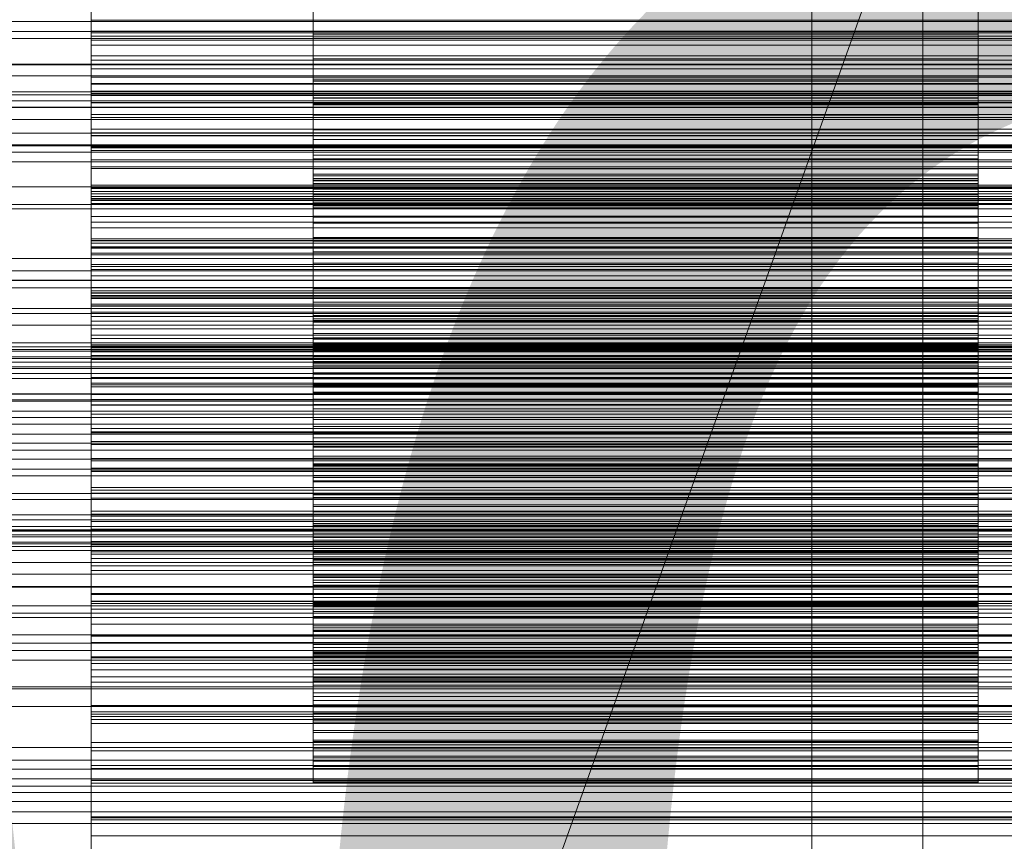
# Model space of a CAD drawing. Header units: millimetres. Extents: x -1970 to 61924, y -58230 to 6847.
# Tile 204 of 256: x 544 to 632, y -33940 to -33866. Entities that reach past the tile are written whole.
import ezdxf

# ---------------------------------------------------------------- set-up
doc = ezdxf.new("R2010")
doc.units = ezdxf.units.MM
for name, color, linetype, lineweight in [('COTAS_O', 1, 'Continuous', 0), ('frontal_briquetadora', 7, 'Continuous', 0), ('frontal_C01', 7, 'Continuous', 0), ('frontal_C03', 7, 'Continuous', 0), ('frontal_dosificador', 7, 'Continuous', 0), ('frontal_mezcladora', 7, 'Continuous', 0), ('frontal_secador', 7, 'Continuous', 0)]:
    doc.layers.add(name, color=color, linetype=linetype, lineweight=lineweight)
doc.dimstyles.new('R19_100', dxfattribs={"dimtxt": 250, "dimasz": 150, "dimexe": 150, "dimexo": 80, "dimgap": 100, "dimtad": 1, "dimtih": 1, "dimtoh": 1, "dimdsep": 46, "dimcen": 0.09, "dimadec": 0, "dimazin": 0, "dimtfac": 1, "dimtdec": 4, "dimtofl": 0, "dimtmove": 0, "dimatfit": 3, "dimfxl": 1, "dimtolj": 1, "dimtzin": 0, "dimarcsym": 0})

# ---------------------------------------------------------------- blocks, each defined once
blk = doc.blocks.new('DIM_R26_46')
at = {"layer": 'COTAS_O'}
for p, q in [((-1725, -33700), (-1575, -33655)), ((1725, -33700), (1575, -33655)), ((-1725, -34400), (-1725, -33700)), ((-1725, -33700), (1725, -33700)), ((-1725, -33700), (-1575, -33745)), ((1725, -33700), (1575, -33745)), ((1725, -34400), (1725, -33700))]:
    blk.add_line(p, q, dxfattribs=at)
blk.add_text('3450 O', height=250, dxfattribs=at).set_placement((0, -33600))
blk = doc.blocks.new('DIM_R26_49')
at = {"layer": 'COTAS_O'}
for p, q in [((-650, -34200), (-500, -34155)), ((650, -34200), (500, -34155)), ((-650, -34900), (-650, -34200)), ((-650, -34200), (650, -34200)), ((-650, -34200), (-500, -34245)), ((650, -34200), (500, -34245)), ((650, -34900), (650, -34200))]:
    blk.add_line(p, q, dxfattribs=at)
blk.add_text('1300 O', height=250, dxfattribs=at).set_placement((0, -34100))

msp = doc.modelspace()

# ---------------------------------------------------------------- linework, layer by layer
at = {"layer": 'frontal_briquetadora'}
for p, q in [((570, -33871.73), (570, -33858.775)), ((630, -33871.73), (630, -33858.775)), ((570, -33860.506), (570, -33873.301)), ((630, -33860.506), (630, -33873.301)), ((550, -33867.246), (550, -33862.529)), ((550, -33862.784), (550, -33867.398)), ((550, -33868.076), (550, -33863.268)), ((550, -33864.032), (550, -33868.532)), ((550, -33869.887), (550, -33864.999)), ((570, -33865.705), (570, -33867.526)), ((630, -33865.705), (630, -33867.526)), ((550, -33867.717), (550, -33866.27)), ((750, -33866.27), (550, -33866.27)), ((550, -33866.27), (550, -33870.646)), ((570, -33867.894), (570, -33866.181)), ((630, -33867.894), (630, -33866.181)), ((550, -33871.969), (550, -33867.246)), ((750, -33867.246), (550, -33867.246)), ((750, -33867.398), (550, -33867.398)), ((550, -33867.398), (550, -33872.027)), ((550, -33872.673), (550, -33867.717)), ((750, -33867.717), (550, -33867.717)), ((630, -33867.526), (570, -33867.526)), ((570, -33867.526), (570, -33869.487)), ((630, -33867.526), (630, -33869.487)), ((550, -33872.882), (550, -33868.076)), ((750, -33868.076), (550, -33868.076)), ((750, -33868.532), (550, -33868.532)), ((550, -33868.532), (550, -33873.056)), ((570, -33869.757), (570, -33867.894)), ((630, -33867.894), (570, -33867.894)), ((630, -33869.757), (630, -33867.894)), ((550, -33871.417), (550, -33869.493)), ((750, -33869.493), (550, -33869.493)), ((550, -33869.493), (550, -33873.733)), ((630, -33869.487), (570, -33869.487)), ((570, -33869.487), (570, -33871.579)), ((630, -33869.487), (630, -33871.579)), ((550, -33874.764), (550, -33869.887)), ((750, -33869.887), (550, -33869.887)), ((570, -33871.759), (570, -33869.757)), ((630, -33869.757), (570, -33869.757)), ((630, -33871.759), (630, -33869.757)), ((750, -33870.646), (550, -33870.646)), ((550, -33870.646), (550, -33875.053)), ((550, -33876.429), (550, -33871.417)), ((750, -33871.417), (550, -33871.417)), ((550, -33876.697), (550, -33871.969)), ((750, -33871.969), (550, -33871.969)), ((750, -33872.027), (550, -33872.027)), ((550, -33872.027), (550, -33876.669)), ((630, -33871.579), (570, -33871.579)), ((570, -33871.579), (570, -33873.798)), ((570, -33877.01), (570, -33871.73)), ((630, -33871.73), (570, -33871.73)), ((570, -33873.892), (570, -33871.759)), ((630, -33871.759), (570, -33871.759)), ((630, -33871.579), (630, -33873.798)), ((630, -33877.01), (630, -33871.73)), ((630, -33873.892), (630, -33871.759)), ((550, -33877.61), (550, -33872.673)), ((750, -33872.673), (550, -33872.673)), ((550, -33877.684), (550, -33872.882)), ((750, -33872.882), (550, -33872.882)), ((750, -33873.056), (550, -33873.056)), ((550, -33873.056), (550, -33877.601)), ((550, -33876.089), (550, -33873.693)), ((750, -33873.693), (550, -33873.693)), ((550, -33873.693), (550, -33877.787)), ((750, -33873.733), (550, -33873.733)), ((550, -33873.733), (550, -33878.013)), ((570, -33878.781), (570, -33873.278)), ((630, -33873.278), (570, -33873.278)), ((570, -33873.278), (570, -33884.564)), ((630, -33873.301), (570, -33873.301)), ((570, -33873.301), (570, -33878.809)), ((630, -33873.798), (570, -33873.798)), ((570, -33873.798), (570, -33880.701)), ((570, -33876.147), (570, -33873.892)), ((630, -33873.892), (570, -33873.892)), ((630, -33878.781), (630, -33873.278)), ((630, -33873.278), (630, -33884.564)), ((630, -33873.301), (630, -33878.809)), ((630, -33873.798), (630, -33880.701)), ((630, -33876.147), (630, -33873.892)), ((550, -33879.628), (550, -33874.764)), ((750, -33874.764), (550, -33874.764)), ((570, -33885.883), (570, -33874.825)), ((630, -33874.825), (570, -33874.825)), ((570, -33874.825), (570, -33880.551)), ((630, -33885.883), (630, -33874.825)), ((630, -33874.825), (630, -33880.551)), ((750, -33875.053), (550, -33875.053)), ((550, -33875.053), (550, -33879.491)), ((550, -33881.145), (550, -33876.089)), ((750, -33876.089), (550, -33876.089)), ((550, -33881.413), (550, -33876.429)), ((750, -33876.429), (550, -33876.429)), ((750, -33876.669), (550, -33876.669)), ((550, -33876.669), (550, -33881.323)), ((550, -33881.426), (550, -33876.697)), ((750, -33876.697), (550, -33876.697)), ((570, -33882.966), (570, -33876.147)), ((630, -33876.147), (570, -33876.147)), ((630, -33882.966), (630, -33876.147)), ((750, -33877.601), (550, -33877.601)), ((550, -33877.601), (550, -33882.168)), ((570, -33878.445), (570, -33877.01)), ((630, -33877.01), (570, -33877.01)), ((630, -33878.445), (630, -33877.01)), ((550, -33882.524), (550, -33877.61)), ((750, -33877.61), (550, -33877.61)), ((550, -33882.477), (550, -33877.684)), ((750, -33877.684), (550, -33877.684)), ((750, -33877.787), (550, -33877.787)), ((550, -33877.787), (550, -33881.93)), ((750, -33878.013), (550, -33878.013)), ((550, -33878.013), (550, -33882.333)), ((570, -33880.138), (570, -33878.445)), ((630, -33878.445), (570, -33878.445)), ((630, -33880.138), (630, -33878.445)), ((550, -33881.722), (550, -33878.859)), ((750, -33878.859), (550, -33878.859)), ((550, -33878.859), (550, -33882.798)), ((570, -33879.667), (570, -33878.781)), ((630, -33878.781), (570, -33878.781)), ((630, -33878.809), (570, -33878.809)), ((570, -33878.809), (570, -33880.287)), ((630, -33879.667), (630, -33878.781)), ((630, -33878.809), (630, -33880.287)), ((750, -33879.491), (550, -33879.491)), ((550, -33879.491), (550, -33883.96)), ((550, -33884.474), (550, -33879.628)), ((750, -33879.628), (550, -33879.628)), ((570, -33880.293), (570, -33879.667)), ((630, -33879.667), (570, -33879.667)), ((570, -33882.009), (570, -33880.138)), ((630, -33880.138), (570, -33880.138)), ((630, -33880.293), (630, -33879.667)), ((630, -33882.009), (630, -33880.138)), ((550, -33886.165), (550, -33881.145)), ((750, -33881.145), (550, -33881.145)), ((630, -33880.287), (570, -33880.287)), ((570, -33880.287), (570, -33882.02)), ((570, -33880.735), (570, -33880.293)), ((630, -33880.551), (570, -33880.551)), ((570, -33880.551), (570, -33881.49)), ((630, -33880.701), (570, -33880.701)), ((570, -33880.701), (570, -33880.988)), ((570, -33881.016), (570, -33880.735)), ((630, -33880.735), (570, -33880.735)), ((630, -33880.988), (570, -33880.988)), ((570, -33880.988), (570, -33881.137)), ((570, -33881.148), (570, -33881.016)), ((630, -33881.016), (570, -33881.016)), ((630, -33881.137), (570, -33881.137)), ((570, -33881.137), (570, -33881.148)), ((630, -33881.148), (570, -33881.148)), ((630, -33880.287), (630, -33882.02)), ((630, -33880.735), (630, -33880.293)), ((630, -33880.551), (630, -33881.49)), ((630, -33880.701), (630, -33880.988)), ((630, -33881.016), (630, -33880.735)), ((630, -33880.988), (630, -33881.137)), ((630, -33881.148), (630, -33881.016)), ((630, -33881.137), (630, -33881.148)), ((750, -33881.323), (550, -33881.323)), ((550, -33881.323), (550, -33885.986)), ((550, -33886.366), (550, -33881.413)), ((750, -33881.413), (550, -33881.413)), ((550, -33886.154), (550, -33881.426)), ((750, -33881.426), (550, -33881.426)), ((550, -33886.809), (550, -33881.722)), ((750, -33881.722), (550, -33881.722)), ((750, -33881.93), (550, -33881.93)), ((550, -33881.93), (550, -33886.122)), ((630, -33881.49), (570, -33881.49)), ((570, -33881.49), (570, -33882.172)), ((570, -33884.029), (570, -33882.009)), ((630, -33882.009), (570, -33882.009)), ((630, -33882.02), (570, -33882.02)), ((570, -33882.02), (570, -33883.927)), ((630, -33881.49), (630, -33882.172)), ((630, -33884.029), (630, -33882.009)), ((630, -33882.02), (630, -33883.927)), ((750, -33882.168), (550, -33882.168)), ((550, -33882.168), (550, -33886.755)), ((750, -33882.333), (550, -33882.333)), ((550, -33882.333), (550, -33886.694)), ((550, -33887.259), (550, -33882.477)), ((750, -33882.477), (550, -33882.477)), ((550, -33887.411), (550, -33882.524)), ((750, -33882.524), (550, -33882.524)), ((750, -33882.798), (550, -33882.798)), ((550, -33882.798), (550, -33886.794)), ((630, -33882.172), (570, -33882.172)), ((570, -33882.172), (570, -33882.674)), ((630, -33882.674), (570, -33882.674)), ((570, -33882.674), (570, -33883.017)), ((630, -33882.172), (630, -33882.674)), ((630, -33882.674), (630, -33883.017)), ((570, -33883.184), (570, -33882.966)), ((630, -33882.966), (570, -33882.966)), ((630, -33883.017), (570, -33883.017)), ((570, -33883.017), (570, -33883.213)), ((570, -33883.267), (570, -33883.184)), ((630, -33883.184), (570, -33883.184)), ((630, -33883.213), (570, -33883.213)), ((570, -33883.213), (570, -33883.267)), ((630, -33883.267), (570, -33883.267)), ((630, -33883.184), (630, -33882.966)), ((630, -33883.017), (630, -33883.213)), ((630, -33883.267), (630, -33883.184)), ((630, -33883.213), (630, -33883.267)), ((750, -33883.96), (550, -33883.96)), ((550, -33883.96), (550, -33888.459)), ((550, -33889.298), (550, -33884.474)), ((750, -33884.474), (550, -33884.474)), ((630, -33883.927), (570, -33883.927)), ((570, -33883.927), (570, -33885.981)), ((570, -33886.182), (570, -33884.029)), ((630, -33884.029), (570, -33884.029)), ((630, -33884.564), (570, -33884.564)), ((570, -33884.564), (570, -33891.693)), ((630, -33883.927), (630, -33885.981)), ((630, -33886.182), (630, -33884.029)), ((630, -33884.564), (630, -33891.693)), ((550, -33888.302), (550, -33884.98)), ((750, -33884.98), (550, -33884.98)), ((550, -33884.98), (550, -33888.754)), ((750, -33885.986), (550, -33885.986)), ((550, -33885.986), (550, -33890.657)), ((750, -33886.122), (550, -33886.122)), ((550, -33886.122), (550, -33890.363)), ((550, -33890.878), (550, -33886.154)), ((750, -33886.154), (550, -33886.154)), ((550, -33891.145), (550, -33886.165)), ((750, -33886.165), (550, -33886.165)), ((550, -33891.283), (550, -33886.366)), ((750, -33886.366), (550, -33886.366)), ((570, -33894.916), (570, -33885.863)), ((630, -33885.863), (570, -33885.863)), ((570, -33885.863), (570, -33893.179)), ((570, -33893.202), (570, -33885.883)), ((630, -33885.883), (570, -33885.883)), ((630, -33885.981), (570, -33885.981)), ((570, -33885.981), (570, -33888.166)), ((570, -33888.457), (570, -33886.182)), ((630, -33886.182), (570, -33886.182)), ((630, -33894.916), (630, -33885.863)), ((630, -33885.863), (630, -33893.179)), ((630, -33893.202), (630, -33885.883)), ((630, -33885.981), (630, -33888.166)), ((630, -33888.457), (630, -33886.182)), ((750, -33886.694), (550, -33886.694)), ((550, -33886.694), (550, -33891.095)), ((750, -33886.755), (550, -33886.755)), ((550, -33886.755), (550, -33891.361)), ((750, -33886.794), (550, -33886.794)), ((550, -33886.794), (550, -33890.847)), ((550, -33891.853), (550, -33886.809)), ((750, -33886.809), (550, -33886.809)), ((550, -33892.025), (550, -33887.259)), ((750, -33887.259), (550, -33887.259)), ((570, -33894.65), (570, -33887.149)), ((630, -33887.149), (570, -33887.149)), ((570, -33887.149), (570, -33895.915)), ((630, -33894.65), (630, -33887.149)), ((630, -33887.149), (630, -33895.915)), ((550, -33892.266), (550, -33887.411)), ((750, -33887.411), (550, -33887.411)), ((630, -33888.166), (570, -33888.166)), ((570, -33888.166), (570, -33890.47)), ((630, -33888.166), (630, -33890.47)), ((550, -33893.409), (550, -33888.302)), ((750, -33888.302), (550, -33888.302)), ((750, -33888.459), (550, -33888.459)), ((550, -33888.459), (550, -33892.99)), ((750, -33888.754), (550, -33888.754)), ((550, -33888.754), (550, -33892.593)), ((570, -33890.846), (570, -33888.457)), ((630, -33888.457), (570, -33888.457)), ((630, -33890.846), (630, -33888.457)), ((550, -33894.094), (550, -33889.298)), ((750, -33889.298), (550, -33889.298)), ((750, -33890.363), (550, -33890.363)), ((550, -33890.363), (550, -33894.655)), ((750, -33890.657), (550, -33890.657)), ((750, -33890.847), (550, -33890.847)), ((550, -33890.847), (550, -33894.959)), ((550, -33891.361), (550, -33890.878)), ((750, -33890.878), (550, -33890.878)), ((630, -33890.47), (570, -33890.47)), ((570, -33890.47), (570, -33892.885)), ((570, -33893.34), (570, -33890.846)), ((630, -33890.846), (570, -33890.846)), ((630, -33890.47), (630, -33892.885)), ((630, -33893.34), (630, -33890.846)), ((750, -33891.095), (550, -33891.095)), ((550, -33891.095), (550, -33895.539)), ((550, -33896.078), (550, -33891.145)), ((750, -33891.145), (550, -33891.145)), ((550, -33896.156), (550, -33891.283)), ((750, -33891.283), (550, -33891.283)), ((750, -33891.361), (550, -33891.361)), ((630, -33891.693), (570, -33891.693)), ((570, -33891.693), (570, -33893.477)), ((630, -33891.693), (630, -33893.477)), ((550, -33896.848), (550, -33891.853)), ((750, -33891.853), (550, -33891.853)), ((550, -33892.99), (550, -33892.025)), ((750, -33892.025), (550, -33892.025)), ((550, -33895.814), (550, -33892.04)), ((750, -33892.04), (550, -33892.04)), ((550, -33892.04), (550, -33895.64)), ((550, -33897.081), (550, -33892.266)), ((750, -33892.266), (550, -33892.266)), ((750, -33892.593), (550, -33892.593)), ((550, -33892.593), (550, -33896.498)), ((750, -33892.99), (550, -33892.99)), ((550, -33898.465), (550, -33893.409)), ((750, -33893.409), (550, -33893.409)), ((630, -33892.885), (570, -33892.885)), ((570, -33892.885), (570, -33895.403)), ((630, -33893.179), (570, -33893.179)), ((570, -33893.179), (570, -33894.502)), ((570, -33895.02), (570, -33893.202)), ((630, -33893.202), (570, -33893.202)), ((570, -33899.355), (570, -33893.34)), ((630, -33893.34), (570, -33893.34)), ((630, -33893.477), (570, -33893.477)), ((570, -33893.477), (570, -33895.477)), ((630, -33892.885), (630, -33895.403)), ((630, -33893.179), (630, -33894.502)), ((630, -33895.02), (630, -33893.202)), ((630, -33899.355), (630, -33893.34)), ((630, -33893.477), (630, -33895.477)), ((550, -33895.539), (550, -33894.094)), ((750, -33894.094), (550, -33894.094)), ((750, -33894.655), (550, -33894.655)), ((550, -33894.655), (550, -33899.002)), ((750, -33894.959), (550, -33894.959)), ((550, -33894.959), (550, -33899.132)), ((630, -33894.502), (570, -33894.502)), ((570, -33894.502), (570, -33895.608)), ((570, -33896.019), (570, -33894.65)), ((630, -33894.65), (570, -33894.65)), ((570, -33903.535), (570, -33894.916)), ((630, -33894.916), (570, -33894.916)), ((570, -33897.049), (570, -33895.02)), ((630, -33895.02), (570, -33895.02)), ((630, -33894.502), (630, -33895.608)), ((630, -33896.019), (630, -33894.65)), ((630, -33903.535), (630, -33894.916)), ((630, -33897.049), (630, -33895.02)), ((750, -33895.539), (550, -33895.539)), ((750, -33895.64), (550, -33895.64)), ((550, -33895.64), (550, -33899.313)), ((550, -33900.929), (550, -33895.814)), ((750, -33895.814), (550, -33895.814)), ((550, -33900.959), (550, -33896.078)), ((750, -33896.078), (550, -33896.078)), ((550, -33900.978), (550, -33896.156)), ((750, -33896.156), (550, -33896.156)), ((630, -33895.403), (570, -33895.403)), ((570, -33895.403), (570, -33901.296)), ((630, -33895.477), (570, -33895.477)), ((570, -33895.477), (570, -33897.626)), ((630, -33895.608), (570, -33895.608)), ((570, -33895.608), (570, -33896.557)), ((570, -33904.661), (570, -33895.901)), ((630, -33895.901), (570, -33895.901)), ((570, -33895.901), (570, -33902.266)), ((630, -33895.915), (570, -33895.915)), ((570, -33895.915), (570, -33904.679)), ((570, -33897.176), (570, -33896.019)), ((630, -33896.019), (570, -33896.019)), ((630, -33895.403), (630, -33901.296)), ((630, -33895.477), (630, -33897.626)), ((630, -33895.608), (630, -33896.557)), ((630, -33904.661), (630, -33895.901)), ((630, -33895.901), (630, -33902.266)), ((630, -33895.915), (630, -33904.679)), ((630, -33897.176), (630, -33896.019)), ((750, -33896.498), (550, -33896.498)), ((550, -33896.498), (550, -33900.47)), ((550, -33901.787), (550, -33896.848)), ((750, -33896.848), (550, -33896.848)), ((550, -33899.002), (550, -33897.081)), ((750, -33897.081), (550, -33897.081)), ((630, -33896.557), (570, -33896.557)), ((570, -33896.557), (570, -33897.369)), ((570, -33902.896), (570, -33896.861)), ((630, -33896.861), (570, -33896.861)), ((570, -33896.861), (570, -33905.76)), ((570, -33899.223), (570, -33897.049)), ((630, -33897.049), (570, -33897.049)), ((630, -33896.557), (630, -33897.369)), ((630, -33902.896), (630, -33896.861)), ((630, -33896.861), (630, -33905.76)), ((630, -33899.223), (630, -33897.049)), ((570, -33898.181), (570, -33897.176)), ((630, -33897.176), (570, -33897.176)), ((630, -33897.369), (570, -33897.369)), ((570, -33897.369), (570, -33898.051)), ((630, -33897.626), (570, -33897.626)), ((570, -33897.626), (570, -33899.896)), ((630, -33898.181), (630, -33897.176)), ((630, -33897.369), (630, -33898.051)), ((630, -33897.626), (630, -33899.896)), ((550, -33903.462), (550, -33898.465)), ((750, -33898.465), (550, -33898.465)), ((630, -33898.051), (570, -33898.051)), ((570, -33898.051), (570, -33898.608)), ((570, -33899.051), (570, -33898.181)), ((630, -33898.181), (570, -33898.181)), ((630, -33898.608), (570, -33898.608)), ((570, -33898.608), (570, -33899.043)), ((630, -33898.051), (630, -33898.608)), ((630, -33899.051), (630, -33898.181)), ((630, -33898.608), (630, -33899.043)), ((750, -33899.002), (550, -33899.002)), ((750, -33899.132), (550, -33899.132)), ((550, -33899.132), (550, -33903.371)), ((750, -33899.313), (550, -33899.313)), ((550, -33899.313), (550, -33903.06)), ((630, -33899.043), (570, -33899.043)), ((570, -33899.043), (570, -33899.355)), ((570, -33899.795), (570, -33899.051)), ((630, -33899.051), (570, -33899.051)), ((570, -33901.515), (570, -33899.223)), ((630, -33899.223), (570, -33899.223)), ((630, -33899.355), (570, -33899.355)), ((570, -33900.416), (570, -33899.795)), ((630, -33899.795), (570, -33899.795)), ((630, -33899.043), (630, -33899.355)), ((630, -33899.795), (630, -33899.051)), ((630, -33901.515), (630, -33899.223)), ((630, -33900.416), (630, -33899.795)), ((550, -33904.239), (550, -33900.023)), ((750, -33900.023), (550, -33900.023)), ((550, -33900.023), (550, -33903.441)), ((750, -33900.47), (550, -33900.47)), ((550, -33900.47), (550, -33904.514)), ((630, -33899.896), (570, -33899.896)), ((570, -33899.896), (570, -33902.275)), ((570, -33900.916), (570, -33900.416)), ((630, -33900.416), (570, -33900.416)), ((630, -33899.896), (630, -33902.275)), ((630, -33900.916), (630, -33900.416)), ((550, -33905.983), (550, -33900.929)), ((750, -33900.929), (550, -33900.929)), ((550, -33905.777), (550, -33900.959)), ((750, -33900.959), (550, -33900.959)), ((550, -33903.371), (550, -33900.978)), ((750, -33900.978), (550, -33900.978)), ((570, -33901.296), (570, -33900.916)), ((630, -33900.916), (570, -33900.916)), ((630, -33901.296), (570, -33901.296)), ((570, -33903.912), (570, -33901.515)), ((630, -33901.515), (570, -33901.515)), ((630, -33901.296), (630, -33900.916)), ((630, -33903.912), (630, -33901.515)), ((550, -33906.663), (550, -33901.787)), ((750, -33901.787), (550, -33901.787)), ((570, -33902.266), (570, -33911.943)), ((630, -33902.275), (570, -33902.275)), ((570, -33902.275), (570, -33904.75)), ((630, -33902.266), (630, -33911.943)), ((630, -33902.275), (630, -33904.75)), ((750, -33903.06), (550, -33903.06)), ((550, -33903.06), (550, -33906.884)), ((570, -33906.245), (570, -33902.887)), ((630, -33902.887), (570, -33902.887)), ((570, -33902.887), (570, -33912.653)), ((570, -33912.664), (570, -33902.896)), ((630, -33902.896), (570, -33902.896)), ((630, -33906.245), (630, -33902.887)), ((630, -33902.887), (630, -33912.653)), ((630, -33912.664), (630, -33902.896)), ((750, -33903.371), (550, -33903.371)), ((750, -33903.441), (550, -33903.441)), ((550, -33903.441), (550, -33906.939)), ((550, -33908.395), (550, -33903.462)), ((750, -33903.462), (550, -33903.462)), ((550, -33909.349), (550, -33904.239)), ((750, -33904.239), (550, -33904.239)), ((570, -33913.324), (570, -33903.473)), ((630, -33903.473), (570, -33903.473)), ((570, -33903.473), (570, -33906.474)), ((570, -33905.579), (570, -33903.535)), ((630, -33903.535), (570, -33903.535)), ((570, -33906.402), (570, -33903.912)), ((630, -33903.912), (570, -33903.912)), ((630, -33913.324), (630, -33903.473)), ((630, -33903.473), (630, -33906.474)), ((630, -33905.579), (630, -33903.535)), ((630, -33906.402), (630, -33903.912)), ((750, -33904.514), (550, -33904.514)), ((550, -33904.514), (550, -33908.636)), ((570, -33906.356), (570, -33904.661)), ((630, -33904.661), (570, -33904.661)), ((630, -33904.679), (570, -33904.679)), ((570, -33904.679), (570, -33906.746)), ((630, -33904.75), (570, -33904.75)), ((570, -33904.75), (570, -33907.314)), ((630, -33906.356), (630, -33904.661)), ((630, -33904.679), (630, -33906.746)), ((630, -33904.75), (630, -33907.314)), ((550, -33908.636), (550, -33905.777)), ((750, -33905.777), (550, -33905.777)), ((550, -33910.971), (550, -33905.983)), ((750, -33905.983), (550, -33905.983)), ((570, -33907.787), (570, -33905.579)), ((630, -33905.579), (570, -33905.579)), ((630, -33905.76), (570, -33905.76)), ((570, -33905.76), (570, -33907.492)), ((630, -33907.787), (630, -33905.579)), ((630, -33905.76), (630, -33907.492)), ((550, -33911.465), (550, -33906.663)), ((750, -33906.663), (550, -33906.663)), ((750, -33906.884), (550, -33906.884)), ((550, -33906.884), (550, -33910.789)), ((570, -33916.495), (570, -33906.245)), ((630, -33906.245), (570, -33906.245)), ((570, -33907.886), (570, -33906.356)), ((630, -33906.356), (570, -33906.356)), ((570, -33908.978), (570, -33906.402)), ((630, -33906.402), (570, -33906.402)), ((570, -33916.754), (570, -33906.471)), ((570, -33906.471), (570, -33906.654)), ((630, -33906.474), (570, -33906.474)), ((570, -33906.474), (570, -33916.758)), ((630, -33906.654), (570, -33906.654)), ((570, -33906.654), (570, -33916.963)), ((630, -33906.746), (570, -33906.746)), ((570, -33906.746), (570, -33908.97)), ((630, -33916.495), (630, -33906.245)), ((630, -33907.886), (630, -33906.356)), ((630, -33908.978), (630, -33906.402)), ((630, -33916.754), (630, -33906.471)), ((630, -33906.471), (630, -33906.654)), ((630, -33906.474), (630, -33916.758)), ((630, -33906.654), (630, -33916.963)), ((630, -33906.746), (630, -33908.97)), ((750, -33906.939), (550, -33906.939)), ((550, -33906.939), (550, -33910.519)), ((630, -33907.314), (570, -33907.314)), ((570, -33907.314), (570, -33909.959)), ((630, -33907.492), (570, -33907.492)), ((570, -33907.492), (570, -33909.065)), ((570, -33910.105), (570, -33907.787)), ((630, -33907.787), (570, -33907.787)), ((630, -33907.314), (630, -33909.959)), ((630, -33907.492), (630, -33909.065)), ((630, -33910.105), (630, -33907.787)), ((550, -33913.255), (550, -33908.395)), ((750, -33908.395), (550, -33908.395)), ((750, -33908.636), (550, -33908.636)), ((570, -33909.295), (570, -33907.886)), ((630, -33907.886), (570, -33907.886)), ((630, -33909.295), (630, -33907.886)), ((550, -33913.558), (550, -33908.909)), ((750, -33908.909), (550, -33908.909)), ((550, -33908.909), (550, -33912.136)), ((550, -33914.39), (550, -33909.349)), ((750, -33909.349), (550, -33909.349)), ((630, -33908.97), (570, -33908.97)), ((570, -33908.97), (570, -33911.3)), ((570, -33911.632), (570, -33908.978)), ((630, -33908.978), (570, -33908.978)), ((630, -33909.065), (570, -33909.065)), ((570, -33909.065), (570, -33910.523)), ((570, -33910.596), (570, -33909.295)), ((630, -33909.295), (570, -33909.295)), ((630, -33908.97), (630, -33911.3)), ((630, -33911.632), (630, -33908.978)), ((630, -33909.065), (630, -33910.523)), ((630, -33910.596), (630, -33909.295)), ((630, -33909.959), (570, -33909.959)), ((570, -33909.959), (570, -33914.784)), ((570, -33912.512), (570, -33910.105)), ((630, -33910.105), (570, -33910.105)), ((630, -33909.959), (630, -33914.784)), ((630, -33912.512), (630, -33910.105)), ((750, -33910.519), (550, -33910.519)), ((550, -33910.519), (550, -33914.184)), ((750, -33910.789), (550, -33910.789)), ((550, -33910.789), (550, -33914.783)), ((550, -33915.886), (550, -33910.971)), ((750, -33910.971), (550, -33910.971)), ((630, -33910.523), (570, -33910.523)), ((570, -33910.523), (570, -33911.876)), ((570, -33911.795), (570, -33910.596)), ((630, -33910.596), (570, -33910.596)), ((630, -33911.3), (570, -33911.3)), ((570, -33911.3), (570, -33913.716)), ((630, -33910.523), (630, -33911.876)), ((630, -33911.795), (630, -33910.596)), ((630, -33911.3), (630, -33913.716)), ((550, -33914.783), (550, -33911.465)), ((750, -33911.465), (550, -33911.465)), ((750, -33912.136), (550, -33912.136)), ((550, -33912.136), (550, -33915.451)), ((570, -33916.304), (570, -33911.632)), ((630, -33911.632), (570, -33911.632)), ((570, -33912.892), (570, -33911.795)), ((630, -33911.795), (570, -33911.795)), ((630, -33911.876), (570, -33911.876)), ((570, -33911.876), (570, -33913.131)), ((630, -33911.943), (570, -33911.943)), ((570, -33911.943), (570, -33914.144)), ((630, -33916.304), (630, -33911.632)), ((630, -33912.892), (630, -33911.795)), ((630, -33911.876), (630, -33913.131)), ((630, -33911.943), (630, -33914.144)), ((570, -33914.997), (570, -33912.512)), ((630, -33912.512), (570, -33912.512)), ((630, -33912.653), (570, -33912.653)), ((570, -33912.653), (570, -33914.635)), ((570, -33914.876), (570, -33912.664)), ((630, -33912.664), (570, -33912.664)), ((570, -33913.889), (570, -33912.892)), ((630, -33912.892), (570, -33912.892)), ((630, -33914.997), (630, -33912.512)), ((630, -33912.653), (630, -33914.635)), ((630, -33914.876), (630, -33912.664)), ((630, -33913.889), (630, -33912.892)), ((550, -33918.028), (550, -33913.255)), ((750, -33913.255), (550, -33913.255)), ((550, -33918.65), (550, -33913.558)), ((750, -33913.558), (550, -33913.558)), ((630, -33913.131), (570, -33913.131)), ((570, -33913.131), (570, -33914.287)), ((570, -33915.332), (570, -33913.324)), ((630, -33913.324), (570, -33913.324)), ((630, -33913.716), (570, -33913.716)), ((570, -33913.716), (570, -33916.205)), ((570, -33914.784), (570, -33913.889)), ((630, -33913.889), (570, -33913.889)), ((630, -33913.131), (630, -33914.287)), ((630, -33915.332), (630, -33913.324)), ((630, -33913.716), (630, -33916.205)), ((630, -33914.784), (630, -33913.889)), ((750, -33914.184), (550, -33914.184)), ((550, -33914.184), (550, -33917.941)), ((550, -33919.357), (550, -33914.39)), ((750, -33914.39), (550, -33914.39)), ((750, -33914.783), (550, -33914.783)), ((630, -33914.144), (570, -33914.144)), ((570, -33914.144), (570, -33916.449)), ((630, -33914.287), (570, -33914.287)), ((570, -33914.287), (570, -33915.345)), ((630, -33914.635), (570, -33914.635)), ((570, -33914.635), (570, -33916.511)), ((630, -33914.784), (570, -33914.784)), ((570, -33917.185), (570, -33914.876)), ((630, -33914.876), (570, -33914.876)), ((630, -33914.144), (630, -33916.449)), ((630, -33914.287), (630, -33915.345)), ((630, -33914.635), (630, -33916.511)), ((630, -33917.185), (630, -33914.876)), ((750, -33915.451), (550, -33915.451)), ((550, -33915.451), (550, -33918.855)), ((570, -33917.548), (570, -33914.997)), ((630, -33914.997), (570, -33914.997)), ((570, -33917.243), (570, -33915.332)), ((630, -33915.332), (570, -33915.332)), ((630, -33915.345), (570, -33915.345)), ((570, -33915.345), (570, -33916.304)), ((630, -33917.548), (630, -33914.997)), ((630, -33917.243), (630, -33915.332)), ((630, -33915.345), (630, -33916.304)), ((550, -33920.717), (550, -33915.886)), ((750, -33915.886), (550, -33915.886)), ((630, -33916.205), (570, -33916.205)), ((570, -33916.205), (570, -33918.757)), ((630, -33916.304), (570, -33916.304)), ((630, -33916.449), (570, -33916.449)), ((570, -33916.449), (570, -33918.82)), ((570, -33918.744), (570, -33916.495)), ((630, -33916.495), (570, -33916.495)), ((630, -33916.511), (570, -33916.511)), ((570, -33916.511), (570, -33918.31)), ((630, -33916.205), (630, -33918.757)), ((630, -33916.449), (630, -33918.82)), ((630, -33918.744), (630, -33916.495)), ((630, -33916.511), (630, -33918.31)), ((570, -33918.922), (570, -33916.754)), ((630, -33916.754), (570, -33916.754)), ((630, -33916.758), (570, -33916.758)), ((570, -33916.758), (570, -33919.004)), ((630, -33916.963), (570, -33916.963)), ((570, -33916.963), (570, -33919.146)), ((570, -33919.555), (570, -33917.185)), ((630, -33917.185), (570, -33917.185)), ((570, -33919.08), (570, -33917.243)), ((630, -33917.243), (570, -33917.243)), ((570, -33920.159), (570, -33917.548)), ((630, -33917.548), (570, -33917.548)), ((630, -33918.922), (630, -33916.754)), ((630, -33916.758), (630, -33919.004)), ((630, -33916.963), (630, -33919.146)), ((630, -33919.555), (630, -33917.185)), ((630, -33919.08), (630, -33917.243)), ((630, -33920.159), (630, -33917.548)), ((750, -33917.941), (550, -33917.941)), ((550, -33917.941), (550, -33921.797)), ((550, -33921.797), (550, -33918.028)), ((750, -33918.028), (550, -33918.028)), ((630, -33918.31), (570, -33918.31)), ((570, -33918.31), (570, -33920.035)), ((630, -33918.31), (630, -33920.035)), ((550, -33923.666), (550, -33918.65)), ((750, -33918.65), (550, -33918.65)), ((550, -33923.747), (550, -33918.677)), ((750, -33918.677), (550, -33918.677)), ((550, -33918.677), (550, -33921.706)), ((750, -33918.855), (550, -33918.855)), ((550, -33918.855), (550, -33922.354)), ((570, -33921.029), (570, -33918.744)), ((630, -33918.744), (570, -33918.744)), ((630, -33918.757), (570, -33918.757)), ((570, -33918.757), (570, -33921.364)), ((630, -33918.82), (570, -33918.82)), ((570, -33918.82), (570, -33921.244)), ((570, -33921.052), (570, -33918.922)), ((630, -33918.922), (570, -33918.922)), ((630, -33919.004), (570, -33919.004)), ((570, -33919.004), (570, -33921.28)), ((570, -33920.849), (570, -33919.08)), ((630, -33919.08), (570, -33919.08)), ((630, -33919.146), (570, -33919.146)), ((570, -33919.146), (570, -33921.298)), ((630, -33921.029), (630, -33918.744)), ((630, -33918.757), (630, -33921.364)), ((630, -33918.82), (630, -33921.244)), ((630, -33921.052), (630, -33918.922)), ((630, -33919.004), (630, -33921.28)), ((630, -33920.849), (630, -33919.08)), ((630, -33919.146), (630, -33921.298)), ((550, -33924.242), (550, -33919.357)), ((750, -33919.357), (550, -33919.357)), ((570, -33921.972), (570, -33919.555)), ((630, -33919.555), (570, -33919.555)), ((630, -33920.035), (570, -33920.035)), ((570, -33920.035), (570, -33921.69)), ((570, -33922.822), (570, -33920.159)), ((630, -33920.159), (570, -33920.159)), ((630, -33921.972), (630, -33919.555)), ((630, -33920.035), (630, -33921.69)), ((630, -33922.822), (630, -33920.159)), ((550, -33925.452), (550, -33920.717)), ((750, -33920.717), (550, -33920.717)), ((570, -33922.551), (570, -33920.849)), ((630, -33920.849), (570, -33920.849)), ((570, -33923.335), (570, -33921.029)), ((630, -33921.029), (570, -33921.029)), ((570, -33923.149), (570, -33921.052)), ((630, -33921.052), (570, -33921.052)), ((630, -33922.551), (630, -33920.849)), ((630, -33923.335), (630, -33921.029)), ((630, -33923.149), (630, -33921.052)), ((750, -33921.706), (550, -33921.706)), ((550, -33921.706), (550, -33924.829)), ((750, -33921.797), (550, -33921.797)), ((630, -33921.244), (570, -33921.244)), ((570, -33921.244), (570, -33923.709)), ((630, -33921.28), (570, -33921.28)), ((570, -33921.28), (570, -33923.571)), ((630, -33921.298), (570, -33921.298)), ((570, -33921.298), (570, -33923.423)), ((630, -33921.364), (570, -33921.364)), ((570, -33921.364), (570, -33924.021)), ((630, -33921.69), (570, -33921.69)), ((570, -33921.69), (570, -33923.273)), ((570, -33924.428), (570, -33921.972)), ((630, -33921.972), (570, -33921.972)), ((630, -33921.244), (630, -33923.709)), ((630, -33921.28), (630, -33923.571)), ((630, -33921.298), (630, -33923.423)), ((630, -33921.364), (630, -33924.021)), ((630, -33921.69), (630, -33923.273)), ((630, -33924.428), (630, -33921.972)), ((750, -33922.354), (550, -33922.354)), ((550, -33922.354), (550, -33925.953)), ((570, -33924.185), (570, -33922.551)), ((630, -33922.551), (570, -33922.551)), ((570, -33926.214), (570, -33922.822)), ((630, -33922.822), (570, -33922.822)), ((630, -33924.185), (630, -33922.551)), ((630, -33926.214), (630, -33922.822)), ((550, -33928.6), (550, -33923.666)), ((750, -33923.666), (550, -33923.666)), ((550, -33928.81), (550, -33923.747)), ((750, -33923.747), (550, -33923.747)), ((570, -33925.213), (570, -33923.149)), ((630, -33923.149), (570, -33923.149)), ((630, -33923.273), (570, -33923.273)), ((570, -33923.273), (570, -33924.782)), ((570, -33925.653), (570, -33923.335)), ((630, -33923.335), (570, -33923.335)), ((630, -33923.423), (570, -33923.423)), ((570, -33923.423), (570, -33925.52)), ((630, -33923.571), (570, -33923.571)), ((570, -33923.571), (570, -33925.87)), ((630, -33923.709), (570, -33923.709)), ((570, -33923.709), (570, -33926.209)), ((630, -33925.213), (630, -33923.149)), ((630, -33923.273), (630, -33924.782)), ((630, -33925.653), (630, -33923.335)), ((630, -33923.423), (630, -33925.52)), ((630, -33923.571), (630, -33925.87)), ((630, -33923.709), (630, -33926.209)), ((550, -33929.034), (550, -33924.242)), ((750, -33924.242), (550, -33924.242)), ((630, -33924.021), (570, -33924.021)), ((570, -33924.021), (570, -33927.237)), ((570, -33925.748), (570, -33924.185)), ((630, -33924.185), (570, -33924.185)), ((570, -33926.913), (570, -33924.428)), ((630, -33924.428), (570, -33924.428)), ((630, -33924.021), (630, -33927.237)), ((630, -33925.748), (630, -33924.185)), ((630, -33926.913), (630, -33924.428)), ((750, -33924.829), (550, -33924.829)), ((550, -33924.829), (550, -33928.05)), ((550, -33929.663), (550, -33925.452)), ((750, -33925.452), (550, -33925.452)), ((630, -33924.782), (570, -33924.782)), ((570, -33924.782), (570, -33926.214)), ((570, -33927.241), (570, -33925.213)), ((630, -33925.213), (570, -33925.213)), ((630, -33925.52), (570, -33925.52)), ((570, -33925.52), (570, -33927.584)), ((630, -33924.782), (630, -33926.214)), ((630, -33927.241), (630, -33925.213)), ((630, -33925.52), (630, -33927.584)), ((750, -33925.953), (550, -33925.953)), ((550, -33925.953), (550, -33929.663)), ((570, -33927.976), (570, -33925.653)), ((630, -33925.653), (570, -33925.653)), ((570, -33927.237), (570, -33925.748)), ((630, -33925.748), (570, -33925.748)), ((630, -33925.87), (570, -33925.87)), ((570, -33925.87), (570, -33928.169)), ((570, -33926.209), (570, -33928.736)), ((630, -33926.214), (570, -33926.214)), ((630, -33927.976), (630, -33925.653)), ((630, -33927.237), (630, -33925.748)), ((630, -33925.87), (630, -33928.169)), ((630, -33926.209), (630, -33928.736)), ((570, -33929.422), (570, -33926.913)), ((630, -33926.913), (570, -33926.913)), ((630, -33927.237), (570, -33927.237)), ((570, -33929.23), (570, -33927.241)), ((630, -33929.422), (630, -33926.913)), ((630, -33929.23), (630, -33927.241)), ((750, -33928.05), (550, -33928.05)), ((550, -33928.05), (550, -33931.373)), ((630, -33927.584), (570, -33927.584)), ((570, -33927.584), (570, -33929.613)), ((570, -33930.299), (570, -33927.976)), ((630, -33927.976), (570, -33927.976)), ((630, -33928.169), (570, -33928.169)), ((570, -33928.169), (570, -33930.464)), ((630, -33927.584), (630, -33929.613)), ((630, -33930.299), (630, -33927.976)), ((630, -33928.169), (630, -33930.464)), ((550, -33933.443), (550, -33928.6)), ((750, -33928.6), (550, -33928.6)), ((550, -33933.789), (550, -33928.81)), ((750, -33928.81), (550, -33928.81)), ((550, -33933.718), (550, -33929.034)), ((750, -33929.034), (550, -33929.034)), ((630, -33928.736), (570, -33928.736)), ((570, -33928.736), (570, -33931.284)), ((630, -33928.736), (630, -33931.284)), ((550, -33934.783), (550, -33929.304)), ((750, -33929.304), (550, -33929.304)), ((550, -33929.304), (550, -33932.126)), ((750, -33929.663), (550, -33929.663)), ((570, -33931.175), (570, -33929.23)), ((630, -33929.23), (570, -33929.23)), ((570, -33931.949), (570, -33929.422)), ((630, -33929.422), (570, -33929.422)), ((630, -33929.613), (570, -33929.613)), ((570, -33929.613), (570, -33931.602)), ((630, -33931.175), (630, -33929.23)), ((630, -33931.949), (630, -33929.422)), ((630, -33929.613), (630, -33931.602)), ((570, -33932.615), (570, -33930.299)), ((630, -33930.299), (570, -33930.299)), ((630, -33930.464), (570, -33930.464)), ((570, -33930.464), (570, -33932.748)), ((630, -33932.615), (630, -33930.299)), ((630, -33930.464), (630, -33932.748)), ((750, -33931.373), (550, -33931.373)), ((550, -33931.373), (550, -33934.806)), ((570, -33933.074), (570, -33931.175)), ((630, -33931.175), (570, -33931.175)), ((630, -33931.284), (570, -33931.284)), ((570, -33931.284), (570, -33933.074)), ((630, -33931.602), (570, -33931.602)), ((570, -33931.602), (570, -33933.548)), ((630, -33933.074), (630, -33931.175)), ((630, -33931.284), (630, -33933.074)), ((630, -33931.602), (630, -33933.548)), ((750, -33932.126), (550, -33932.126)), ((550, -33932.126), (550, -33935.051)), ((570, -33933.548), (570, -33931.949)), ((630, -33931.949), (570, -33931.949)), ((570, -33934.92), (570, -33932.615)), ((630, -33932.615), (570, -33932.615)), ((630, -33933.548), (630, -33931.949)), ((630, -33934.92), (630, -33932.615)), ((550, -33938.183), (550, -33933.443)), ((750, -33933.443), (550, -33933.443)), ((630, -33932.748), (570, -33932.748)), ((570, -33932.748), (570, -33935.018)), ((630, -33933.074), (570, -33933.074)), ((630, -33932.748), (630, -33935.018)), ((550, -33938.361), (550, -33933.718)), ((750, -33933.718), (550, -33933.718)), ((550, -33938.678), (550, -33933.789)), ((750, -33933.789), (550, -33933.789)), ((630, -33933.548), (570, -33933.548)), ((550, -33939.804), (550, -33934.783)), ((750, -33934.783), (550, -33934.783)), ((750, -33934.806), (550, -33934.806)), ((550, -33934.806), (550, -33938.361)), ((750, -33935.051), (550, -33935.051)), ((550, -33935.051), (550, -33938.08)), ((570, -33935.018), (570, -33934.92)), ((630, -33934.92), (570, -33934.92)), ((630, -33935.018), (570, -33935.018)), ((630, -33935.018), (630, -33934.92)), ((750, -33938.08), (550, -33938.08)), ((550, -33938.08), (550, -33941.221)), ((550, -33942.806), (550, -33938.183)), ((750, -33938.183), (550, -33938.183)), ((750, -33938.361), (550, -33938.361)), ((550, -33943.467), (550, -33938.678)), ((750, -33938.678), (550, -33938.678)), ((550, -33944.734), (550, -33939.804)), ((750, -33939.804), (550, -33939.804))]:
    msp.add_line(p, q, dxfattribs=at)
at = {"layer": 'frontal_C01'}
for p, q in [((980, -33912.304), (-980, -33912.304)), ((980, -33917.304), (-980, -33917.304))]:
    msp.add_line(p, q, dxfattribs=at)
at = {"layer": 'frontal_C03'}
for p, q in [((1250, -33866.398), (-1250, -33866.398)), ((1250, -33867.279), (-1250, -33867.279)), ((1250, -33867.932), (-1250, -33867.932)), ((1250, -33870.24), (-1250, -33870.24)), ((-1250, -33871.297), (1250, -33871.297)), ((-1250, -33872.731), (1250, -33872.731)), ((-1250, -33873.529), (1250, -33873.529)), ((-1250, -33874.113), (1250, -33874.113)), ((1250, -33874.149), (-1250, -33874.149)), ((1250, -33875.207), (-1250, -33875.207)), ((-1250, -33876.451), (1250, -33876.451)), ((1250, -33877.514), (-1250, -33877.514)), ((-1250, -33877.581), (1250, -33877.581)), ((1250, -33878.167), (-1250, -33878.167)), ((1250, -33879.049), (-1250, -33879.049)), ((-1250, -33881.3), (1250, -33881.3)), ((-1250, -33882.897), (1250, -33882.897)), ((-1500, -33883.261), (1500, -33883.261)), ((-1250, -33887.744), (1250, -33887.744)), ((1250, -33888.855), (-1250, -33888.855)), ((-1250, -33889.699), (1250, -33889.699)), ((1250, -33889.737), (-1250, -33889.737)), ((1250, -33890.39), (-1250, -33890.39)), ((1500, -33892.245), (-1500, -33892.245)), ((1250, -33892.697), (-1250, -33892.697)), ((-1250, -33893.755), (1250, -33893.755)), ((-1250, -33895.344), (1250, -33895.344)), ((-1268, -33895.717), (1268, -33895.717)), ((-1268, -33895.941), (1268, -33895.941)), ((-1268, -33896.106), (1268, -33896.106)), ((-1268, -33896.763), (1268, -33896.763)), ((-1268, -33897.081), (1268, -33897.081)), ((1250, -33896.607), (-1250, -33896.607)), ((1250, -33897.525), (-1250, -33897.525)), ((1250, -33897.664), (-1250, -33897.664)), ((-1268, -33898.127), (1268, -33898.127)), ((-1268, -33898.576), (1268, -33898.576)), ((-1268, -33899.939), (1268, -33899.939)), ((-1268, -33900.489), (1268, -33900.489)), ((1250, -33899.972), (-1250, -33899.972)), ((1250, -33900.625), (-1250, -33900.625)), ((1250, -33901.506), (-1250, -33901.506)), ((-1268, -33902.077), (1268, -33902.077)), ((1268, -33902.69), (-1268, -33902.69)), ((-1250, -33903.582), (1250, -33903.582)), ((-1268, -33904.394), (1268, -33904.394)), ((-1268, -33905.029), (1268, -33905.029)), ((-1250, -33905.841), (1250, -33905.841)), ((-1268, -33906.733), (1268, -33906.733)), ((-1268, -33907.346), (1268, -33907.346)), ((-1268, -33908.934), (1268, -33908.934)), ((-1268, -33909.484), (1268, -33909.484)), ((-1268, -33910.847), (1268, -33910.847)), ((-1268, -33911.296), (1268, -33911.296)), ((1250, -33911.313), (-1250, -33911.313)), ((-1250, -33911.898), (1250, -33911.898)), ((1250, -33912.194), (-1250, -33912.194)), ((-1268, -33912.342), (1268, -33912.342)), ((-1268, -33912.66), (1268, -33912.66)), ((1250, -33912.848), (-1250, -33912.848)), ((-1268, -33913.317), (1268, -33913.317)), ((-1268, -33913.482), (1268, -33913.482)), ((-1268, -33913.706), (1268, -33913.706)), ((-1250, -33914.079), (1250, -33914.079)), ((1250, -33915.155), (-1250, -33915.155)), ((-1250, -33916.212), (1250, -33916.212)), ((1500, -33917.367), (-1500, -33917.367)), ((1250, -33919.065), (-1250, -33919.065)), ((-1250, -33919.724), (1250, -33919.724)), ((1250, -33920.122), (-1250, -33920.122)), ((-1250, -33921.679), (1250, -33921.679)), ((1250, -33922.429), (-1250, -33922.429)), ((1250, -33923.083), (-1250, -33923.083)), ((1250, -33923.964), (-1250, -33923.964)), ((-1500, -33926.351), (1500, -33926.351)), ((-1250, -33926.526), (1250, -33926.526)), ((-1250, -33928.123), (1250, -33928.123)), ((-1250, -33931.843), (1250, -33931.843)), ((-1250, -33932.972), (1250, -33932.972)), ((1250, -33933.77), (-1250, -33933.77)), ((1250, -33934.652), (-1250, -33934.652)), ((-1250, -33935.31), (1250, -33935.31)), ((-1250, -33935.894), (1250, -33935.894)), ((-1250, -33936.692), (1250, -33936.692)), ((1250, -33937.613), (-1250, -33937.613)), ((-1250, -33938.67), (1250, -33938.67))]:
    msp.add_line(p, q, dxfattribs=at)
at = {"layer": 'frontal_dosificador'}
msp.add_line((250, -34900), (750, -33500), dxfattribs=at)
at = {"layer": 'frontal_mezcladora'}
for p, q in [((625, -34725), (625, -33700)), ((615, -34760), (615, -33730)), ((625, -34725), (625, -33730))]:
    msp.add_line(p, q, dxfattribs=at)
at = {"layer": 'frontal_secador'}
for p, q in [((1250, -33870.291), (-1250, -33870.291)), ((1250, -33873), (-1250, -33873))]:
    msp.add_line(p, q, dxfattribs=at)

# ---------------------------------------------------------------- dimensions: what is measured, and where the dimension line sits
at = {"layer": 'COTAS_O'}
for p1, p2, picture, middle in [((-1725, -34400), (1725, -34400), 'DIM_R26_46', (0, -33700)), ((-650, -34900), (650, -34900), 'DIM_R26_49', (0, -34200))]:
    dim = msp.add_aligned_dim(p1=p1, p2=p2, distance=700, text='<> O', dimstyle='R19_100', dxfattribs=at)
    dim.commit()
    dim.dimension.update_dxf_attribs({"geometry": picture, "text_midpoint": middle})

doc.saveas('drawing.dxf')
